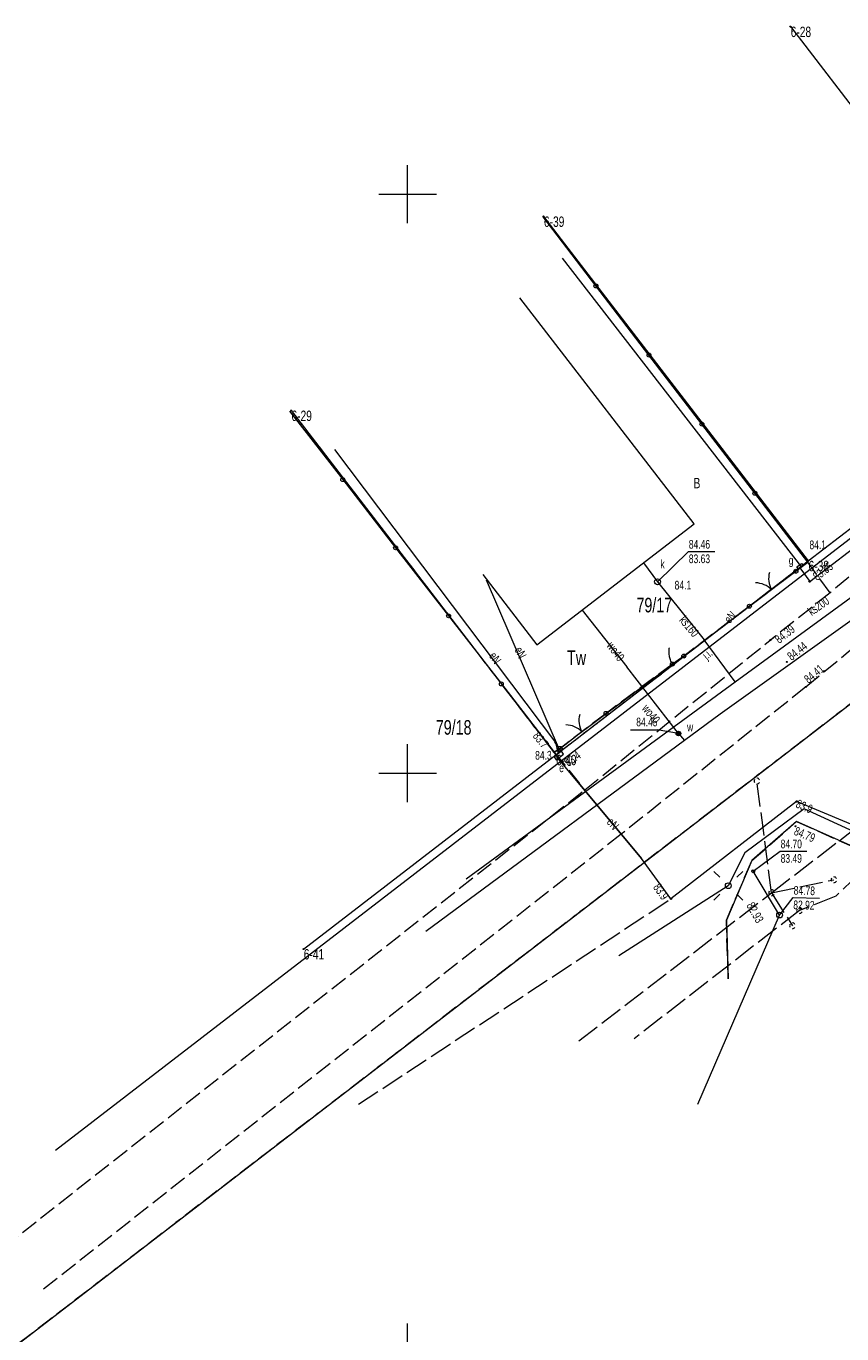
# Model space of a CAD drawing. Header units: metres. Extents: x 7446797 to 7447602, y 5789497 to 5790002.
# Tile 5 of 68: x 7447067 to 7447137, y 5789802 to 5789915. Entities that reach past the tile are written whole.
import ezdxf
from ezdxf.xclip import XClip

# ---------------------------------------------------------------- set-up
doc = ezdxf.new("R2010")
doc.units = ezdxf.units.M
doc.header["$MEASUREMENT"] = 0
doc.header["$XCLIPFRAME"] = 0
for name, pattern in [('2_KTJZ01', [2, 1.5, -0.5]), ('4_SUPE_P_01', [2.5, 2, -0.5]), ('4_SUPK_P_01', [2.5, 2, -0.5]), ('GUK', [2, 1.5, -0.5]), ('GUZ', [1, 0.5, -0.5])]:
    doc.linetypes.add(name, pattern=pattern)
doc.layers.add('700-L Mapa 1_500 dwg', color=7, linetype='Continuous')
for name, color, linetype, lineweight in [('ex_02_DXF_MZ_9_Dzialki7', 9, 'Continuous', 18), ('ex_02_DXF_MZ_9_EGBB_L_07', 9, 'Continuous', 18), ('ex_02_DXF_MZ_9_Kontury3', 9, 'Continuous', 18), ('ex_02_DXF_MZ_9_KTJZ_E_T_07', 9, 'Continuous', 18), ('ex_02_DXF_MZ_9_KTJZ_L_07', 9, 'Continuous', 18), ('ex_02_DXF_MZ_9_KTKR_L_07', 9, 'Continuous', 18), ('ex_02_DXF_MZ_9_KTOK_L_17', 9, 'Continuous', 18), ('ex_02_DXF_MZ_9_KTOK_L_37', 9, 'Continuous', 18), ('ex_02_DXF_MZ_9_KTOK_L_47', 9, 'Continuous', 18), ('ex_02_DXF_MZ_9_Numery_dzialek7', 9, 'Continuous', 18), ('ex_02_DXF_MZ_9_Numery_konturow3', 9, 'Continuous', 18), ('ex_02_DXF_MZ_9_Numery_punktow7', 9, 'Continuous', 18), ('ex_02_DXF_MZ_9_Numery_uzytkow3', 9, 'Continuous', 18), ('ex_02_DXF_MZ_9_Podzial_sekcyjny_krzyze7', 9, 'Continuous', 18), ('ex_02_DXF_MZ_9_Punkty7', 9, 'Continuous', 18), ('ex_02_DXF_MZ_9_RTPW_T_07', 9, 'Continuous', 18), ('ex_02_DXF_MZ_9_RTPW_T_17', 9, 'Continuous', 18), ('ex_02_DXF_MZ_9_SUOE_L_11', 9, 'Continuous', 18), ('ex_02_DXF_MZ_9_SUPE_D_L_31', 9, 'Continuous', 18), ('ex_02_DXF_MZ_9_SUPE_E_T_31', 9, 'Continuous', 18), ('ex_02_DXF_MZ_9_SUPE_L_31', 9, 'Continuous', 18), ('ex_02_DXF_MZ_9_SUPG_L_252', 9, 'Continuous', 18), ('ex_02_DXF_MZ_9_SUPG_L_352', 9, 'Continuous', 18), ('ex_02_DXF_MZ_9_SUPK_D_L_034', 9, 'Continuous', 18), ('ex_02_DXF_MZ_9_SUPK_D_L_434', 9, 'Continuous', 18), ('ex_02_DXF_MZ_9_SUPK_E_T_434', 9, 'Continuous', 18), ('ex_02_DXF_MZ_9_SUPK_L_434', 9, 'Continuous', 18), ('ex_02_DXF_MZ_9_SUPM_T_07', 9, 'Continuous', 18), ('ex_02_DXF_MZ_9_SUPP_L_21', 9, 'Continuous', 18), ('ex_02_DXF_MZ_9_SUPP_L_434', 9, 'Continuous', 18), ('ex_02_DXF_MZ_9_SUPS_T_434', 9, 'Continuous', 18), ('ex_02_DXF_MZ_9_SUPW_D_L_05', 9, 'Continuous', 18), ('ex_02_DXF_MZ_9_SUPW_E_T_05', 9, 'Continuous', 18), ('ex_02_DXF_MZ_9_SUPW_L_05', 9, 'Continuous', 18), ('ex_02_DXF_MZ_9_SUSM_D_T_07', 9, 'Continuous', 18), ('ex_02_DXF_MZ_9_SUSM_D_T_37', 9, 'Continuous', 18), ('ex_02_DXF_MZ_9_SUTE_T_01', 9, 'Continuous', 18), ('ex_02_DXF_MZ_9_SUTG_T_052', 9, 'Continuous', 18), ('ex_02_DXF_MZ_9_SUTK_T_034', 9, 'Continuous', 18), ('ex_02_DXF_MZ_9_SUTW_T_05', 9, 'Continuous', 18), ('ex_02_DXF_MZ_9_SUUE_E_T_27', 9, 'Continuous', 18), ('ex_02_DXF_MZ_9_SUUE_L_37', 9, 'Continuous', 18), ('ex_02_DXF_MZ_9_SUUG_E_T_552', 9, 'Continuous', 18), ('ex_02_DXF_MZ_9_SUUG_L_552', 9, 'Continuous', 18), ('ex_02_DXF_MZ_9_SUUK_D_T_234', 9, 'Continuous', 18), ('ex_02_DXF_MZ_9_SUUK_E_T_934', 9, 'Continuous', 18), ('ex_02_DXF_MZ_9_SUUK_T_234', 9, 'Continuous', 18), ('ex_02_DXF_MZ_9_SUUW_E_T_57', 9, 'Continuous', 18), ('ex_02_DXF_MZ_9_SUUW_T_77', 9, 'Continuous', 18), ('ex_02_DXF_MZ_9_Uzytki3', 9, 'Continuous', 18)]:
    doc.layers.add(name, color=color, linetype=linetype, lineweight=lineweight)
doc.styles.add('STYL_AUTOMATYCZNY_1', font='Arial.ttf', dxfattribs={"width": 0.7})

# ---------------------------------------------------------------- blocks, each defined once
blk = doc.blocks.new('Rysunek_1_9', base_point=(7447200, 5789750, -0.87))
at = {"layer": 'ex_02_DXF_MZ_9_Dzialki7', "color": 9, "linetype": 'Continuous', "lineweight": 18}
for p, q in [((7447133.05, 5789914.46, -0.87), (7447155.9, 5789884.72, -0.87)), ((7447111.74, 5789898.07, -0.87), (7447134.59, 5789868.34, -0.87)), ((7447009.44, 5789756.98, -0.87), (7447184.64, 5789891.69, -0.87)), ((7447134.59, 5789868.34, -0.87), (7447155.9, 5789884.72, -0.87)), ((7447089.94, 5789881.31, -0.87), (7447112.79, 5789851.59, -0.87)), ((7447112.79, 5789851.59, -0.87), (7447134.59, 5789868.34, -0.87)), ((7447091, 5789834.82, -0.87), (7447112.79, 5789851.59, -0.87))]:
    blk.add_line(p, q, dxfattribs=at)
at = {"layer": 'ex_02_DXF_MZ_9_EGBB_L_07', "color": 9, "linetype": 'Continuous', "lineweight": 18}
for p, q in [((7447124.73, 5789871.54, -0.87), (7447109.69, 5789891.04, -0.87)), ((7447111.16, 5789861.08, -0.87), (7447124.73, 5789871.54, -0.87)), ((7447106.5, 5789867.15, -0.87), (7447111.16, 5789861.08, -0.87))]:
    blk.add_line(p, q, dxfattribs=at)
at = {"layer": 'ex_02_DXF_MZ_9_Kontury3', "color": 9, "linetype": 'GUK', "lineweight": 18}
for p, q in [((7447134.59, 5789868.34, -0.87), (7447111.74, 5789898.07, -0.87)), ((7447009.44, 5789756.98, -0.87), (7447184.64, 5789891.69, -0.87)), ((7447089.94, 5789881.31, -0.87), (7447112.79, 5789851.59, -0.87)), ((7447112.79, 5789851.59, -0.87), (7447134.59, 5789868.34, -0.87))]:
    blk.add_line(p, q, dxfattribs=at)
at = {"layer": 'ex_02_DXF_MZ_9_KTJZ_L_07', "color": 9, "linetype": '2_KTJZ01', "lineweight": 18}
for p, q in [((7447175.07, 5789897.55, -0.87), (7447136.49, 5789865.59, -0.87)), ((7447134.38, 5789857.45, -0.87), (7447178.83, 5789894.25, -0.87)), ((7447134.55, 5789868.22, -0.87), (7447133.53, 5789867.44, -0.87)), ((7447136.49, 5789865.59, -0.87), (7447134.55, 5789868.22, -0.87)), ((7447133.53, 5789867.44, -0.87), (7447129.51, 5789864.42, -0.87)), ((7447136.49, 5789865.59, -0.87), (7447131.32, 5789861.5, -0.87)), ((7447129.51, 5789864.42, -0.87), (7447123.84, 5789860.11, -0.87)), ((7447115.29, 5789848.56, -0.87), (7447131.59, 5789861.72, -0.87)), ((7447123.84, 5789860.11, -0.87), (7447122.86, 5789859.42, -0.87)), ((7447122.86, 5789859.42, -0.87), (7447117.13, 5789855.17, -0.87)), ((7447134.38, 5789857.45, -0.87), (7447118.45, 5789844.74, -0.87)), ((7447117.13, 5789855.17, -0.87), (7447113.16, 5789852.15, -0.87)), ((7447113.16, 5789852.15, -0.87), (7447112.66, 5789851.83, -0.87)), ((7447112.66, 5789851.83, -0.87), (7447115.29, 5789848.56, -0.87)), ((7447065.16, 5789809.12, -0.87), (7447115.29, 5789848.56, -0.87)), ((7447129.73, 5789842.47, -0.87), (7447133.57, 5789845.82, -0.87)), ((7447133.57, 5789845.82, -0.87), (7447156.86, 5789835.56, -0.87)), ((7447118.45, 5789844.74, -0.87), (7447068.28, 5789805.23, -0.87)), ((7447127.53, 5789837.31, -0.87), (7447129.73, 5789842.47, -0.87)), ((7447127.68, 5789832.24, -0.87), (7447127.53, 5789837.31, -0.87))]:
    blk.add_line(p, q, dxfattribs=at)
at = {"layer": 'ex_02_DXF_MZ_9_KTKR_L_07', "color": 9, "linetype": 'Continuous', "lineweight": 18}
for p, q in [((7447133.57, 5789845.82, -0.87), (7447129.73, 5789842.47, -0.87)), ((7447156.86, 5789835.56, -0.87), (7447133.57, 5789845.82, -0.87)), ((7447129.73, 5789842.47, -0.87), (7447127.53, 5789837.31, -0.87)), ((7447127.53, 5789837.31, -0.87), (7447127.68, 5789832.24, -0.87))]:
    blk.add_line(p, q, dxfattribs=at)
at = {"layer": 'ex_02_DXF_MZ_9_KTOK_L_17', "color": 9, "linetype": 'Continuous', "lineweight": 18}
for p, q in [((7447132.02, 5789866.31, -0.87), (7447133.53, 5789867.44, -0.87)), ((7447130.82, 5789865.4, -0.87), (7447132.02, 5789866.31, -0.87)), ((7447129.51, 5789864.42, -0.87), (7447131.02, 5789865.55, -0.87)), ((7447115.64, 5789854.04, -0.87), (7447117.13, 5789855.17, -0.87)), ((7447113.16, 5789852.15, -0.87), (7447114.65, 5789853.28, -0.87)), ((7447114.45, 5789853.13, -0.87), (7447115.64, 5789854.04, -0.87))]:
    blk.add_line(p, q, dxfattribs=at)
for centre in [(7447133.53, 5789867.44, -0.87), (7447129.51, 5789864.42, -0.87), (7447117.13, 5789855.17, -0.87), (7447113.16, 5789852.15, -0.87)]:
    blk.add_circle(centre, 0.17, dxfattribs=at)
for centre, start, end in [((7447133.17, 5789866.82, -0.87), 164.8967, 208.971), ((7447130, 5789864.44, -0.87), 44.8599, 88.9343), ((7447116.79, 5789854.56, -0.87), 165.2416, 209.316), ((7447113.64, 5789852.17, -0.87), 45.2049, 89.2793)]:
    blk.add_arc(centre, 2, start, end, dxfattribs=at)
at = {"layer": 'ex_02_DXF_MZ_9_KTOK_L_37', "color": 9, "linetype": 'Continuous', "lineweight": 18}
for p, q in [((7447122.57, 5789860.52, -0.87), (7447122.58, 5789860.61, -0.87)), ((7447122.58, 5789860.43, -0.87), (7447122.57, 5789860.52, -0.87)), ((7447122.58, 5789860.7, -0.87), (7447122.59, 5789860.8, -0.87)), ((7447122.58, 5789860.61, -0.87), (7447122.58, 5789860.7, -0.87)), ((7447122.58, 5789860.35, -0.87), (7447122.58, 5789860.43, -0.87)), ((7447122.59, 5789860.25, -0.87), (7447122.58, 5789860.35, -0.87)), ((7447122.59, 5789860.8, -0.87), (7447122.6, 5789860.83, -0.87)), ((7447122.6, 5789860.15, -0.87), (7447122.59, 5789860.25, -0.87)), ((7447122.62, 5789860.06, -0.87), (7447122.6, 5789860.15, -0.87)), ((7447122.64, 5789859.96, -0.87), (7447122.62, 5789860.06, -0.87)), ((7447123.35, 5789859.76, -0.87), (7447123.84, 5789860.11, -0.87)), ((7447122.67, 5789859.87, -0.87), (7447122.64, 5789859.96, -0.87)), ((7447122.7, 5789859.78, -0.87), (7447122.67, 5789859.87, -0.87)), ((7447122.73, 5789859.68, -0.87), (7447122.7, 5789859.78, -0.87)), ((7447122.77, 5789859.6, -0.87), (7447122.73, 5789859.68, -0.87)), ((7447122.82, 5789859.51, -0.87), (7447122.77, 5789859.6, -0.87)), ((7447122.86, 5789859.42, -0.87), (7447122.82, 5789859.51, -0.87)), ((7447122.86, 5789859.42, -0.87), (7447123.35, 5789859.76, -0.87))]:
    blk.add_line(p, q, dxfattribs=at)
for centre in [(7447123.84, 5789860.11, -0.87), (7447122.86, 5789859.42, -0.87)]:
    blk.add_circle(centre, 0.17, dxfattribs=at)
at = {"layer": 'ex_02_DXF_MZ_9_KTOK_L_47', "color": 9, "linetype": 'Continuous', "lineweight": 18}
for p, q in [((7447116.26, 5789892.07, -0.87), (7447111.69, 5789898.03, -0.87)), ((7447120.84, 5789886.1, -0.87), (7447116.26, 5789892.07, -0.87)), ((7447125.41, 5789880.14, -0.87), (7447120.84, 5789886.1, -0.87)), ((7447089.8, 5789881.27, -0.87), (7447094.4, 5789875.35, -0.87)), ((7447129.99, 5789874.17, -0.87), (7447125.41, 5789880.14, -0.87)), ((7447094.4, 5789875.35, -0.87), (7447098.96, 5789869.47, -0.87)), ((7447134.55, 5789868.22, -0.87), (7447129.99, 5789874.17, -0.87)), ((7447098.96, 5789869.47, -0.87), (7447103.53, 5789863.59, -0.87)), ((7447133.53, 5789867.44, -0.87), (7447134.55, 5789868.22, -0.87)), ((7447103.53, 5789863.59, -0.87), (7447108.09, 5789857.71, -0.87)), ((7447123.84, 5789860.11, -0.87), (7447129.51, 5789864.42, -0.87)), ((7447117.13, 5789855.17, -0.87), (7447122.86, 5789859.42, -0.87)), ((7447108.09, 5789857.71, -0.87), (7447112.66, 5789851.83, -0.87)), ((7447112.66, 5789851.83, -0.87), (7447113.16, 5789852.15, -0.87))]:
    blk.add_line(p, q, dxfattribs=at)
for centre in [(7447116.26, 5789892.07, -0.87), (7447120.84, 5789886.1, -0.87), (7447125.41, 5789880.14, -0.87), (7447094.4, 5789875.35, -0.87), (7447129.99, 5789874.17, -0.87), (7447098.96, 5789869.47, -0.87), (7447103.53, 5789863.59, -0.87), (7447108.09, 5789857.71, -0.87)]:
    blk.add_circle(centre, 0.17, dxfattribs=at)
at = {"layer": 'ex_02_DXF_MZ_9_Podzial_sekcyjny_krzyze7', "color": 9, "linetype": 'Continuous', "lineweight": 18}
for p, q in [((7447100, 5789897.5, -0.87), (7447100, 5789902.5, -0.87)), ((7447097.5, 5789900, -0.87), (7447102.5, 5789900, -0.87)), ((7447100, 5789847.5, -0.87), (7447100, 5789852.5, -0.87)), ((7447097.5, 5789850, -0.87), (7447102.5, 5789850, -0.87)), ((7447100, 5789797.5, -0.87), (7447100, 5789802.5, -0.87))]:
    blk.add_line(p, q, dxfattribs=at)
at = {"layer": 'ex_02_DXF_MZ_9_Punkty7', "color": 9, "linetype": 'Continuous', "lineweight": 18}
for centre in [(7447133.05, 5789914.46, -0.87), (7447111.74, 5789898.07, -0.87), (7447089.94, 5789881.31, -0.87), (7447134.59, 5789868.34, -0.87), (7447112.79, 5789851.59, -0.87), (7447091, 5789834.82, -0.87)]:
    blk.add_circle(centre, 0.045, dxfattribs=at)
at = {"layer": 'ex_02_DXF_MZ_9_RTPW_T_07', "color": 9, "linetype": 'Continuous', "lineweight": 18}
for centre in [(7447134.54, 5789868.32, -0.87), (7447112.85, 5789851.54, -0.87)]:
    blk.add_circle(centre, 0.045, dxfattribs=at)
at = {"layer": 'ex_02_DXF_MZ_9_RTPW_T_17', "color": 9, "linetype": 'Continuous', "lineweight": 18}
for centre in [(7447131.32, 5789861.5, -0.87), (7447132.74, 5789859.61, -0.87), (7447134.38, 5789857.45, -0.87), (7447133.5, 5789845.42, -0.87)]:
    blk.add_circle(centre, 0.045, dxfattribs=at)
at = {"layer": 'ex_02_DXF_MZ_9_SUOE_L_11', "color": 9, "linetype": 'Continuous', "lineweight": 18}
blk.add_line((7447114.46, 5789849.53, -0.87), (7447120.2, 5789842.64, -0.87), dxfattribs=at)
at = {"layer": 'ex_02_DXF_MZ_9_SUPE_D_L_31', "color": 9, "linetype": 'Continuous', "lineweight": 18}
for p, q in [((7447134.25, 5789846.94, -0.87), (7447129.13, 5789843.14, -0.87)), ((7447146.06, 5789841.48, -0.87), (7447134.25, 5789846.94, -0.87)), ((7447129.13, 5789843.14, -0.87), (7447127.69, 5789840.29, -0.87)), ((7447127.69, 5789840.29, -0.87), (7447118.23, 5789834.23, -0.87))]:
    blk.add_line(p, q, dxfattribs=at)
at = {"layer": 'ex_02_DXF_MZ_9_SUPE_L_31', "color": 9, "linetype": 'Continuous', "lineweight": 18}
for p, q in [((7447113.27, 5789851.08, -0.87), (7447156.32, 5789884.25, -0.87)), ((7447093.69, 5789877.96, -0.87), (7447112.77, 5789852.64, -0.87)), ((7447106.78, 5789866.71, -0.87), (7447113.07, 5789852.06, -0.87)), ((7447112.77, 5789852.64, -0.87), (7447113.01, 5789851.69, -0.87)), ((7447069.6, 5789817.45, -0.87), (7447113.27, 5789851.08, -0.87)), ((7447114.46, 5789849.53, -0.87), (7447112.86, 5789851.44, -0.87)), ((7447113.07, 5789852.06, -0.87), (7447113.01, 5789851.69, -0.87)), ((7447113.27, 5789851.08, -0.87), (7447113.02, 5789851.41, -0.87)), ((7447120.2, 5789842.64, -0.87), (7447114.46, 5789849.53, -0.87)), ((7447133.58, 5789847.56, -0.87), (7447122.74, 5789839.16, -0.87)), ((7447144.75, 5789842.9, -0.87), (7447133.58, 5789847.56, -0.87)), ((7447122.74, 5789839.16, -0.87), (7447120.2, 5789842.64, -0.87))]:
    blk.add_line(p, q, dxfattribs=at)
at = {"layer": 'ex_02_DXF_MZ_9_SUPG_L_252', "color": 9, "linetype": 'Continuous', "lineweight": 18}
for p, q in [((7447134.72, 5789866.55, -0.87), (7447170.22, 5789893.85, -0.87)), ((7447133.86, 5789867.73, -0.87), (7447134.72, 5789866.55, -0.87))]:
    blk.add_line(p, q, dxfattribs=at)
at = {"layer": 'ex_02_DXF_MZ_9_SUPG_L_352', "color": 9, "linetype": 'Continuous', "lineweight": 18}
blk.add_line((7447113.33, 5789894.48, -0.87), (7447134, 5789867.8, -0.87), dxfattribs=at)
at = {"layer": 'ex_02_DXF_MZ_9_SUPK_D_L_034', "color": 9, "linetype": 'Continuous', "lineweight": 18}
blk.add_circle((7447129.84, 5789841.54, -0.87), 0.132, dxfattribs=at)
at = {"layer": 'ex_02_DXF_MZ_9_SUPK_D_L_434', "color": 9, "linetype": 'Continuous', "lineweight": 18}
for p, q in [((7447132.12, 5789837.76, -0.87), (7447129.84, 5789841.54, -0.87)), ((7447125.07, 5789821.42, -0.87), (7447132.12, 5789837.76, -0.87))]:
    blk.add_line(p, q, dxfattribs=at)
at = {"layer": 'ex_02_DXF_MZ_9_SUPK_L_434', "color": 9, "linetype": 'Continuous', "lineweight": 18}
for p, q in [((7447128.27, 5789857.89, -0.87), (7447147.59, 5789871.98, -0.87)), ((7447120.37, 5789868.18, -0.87), (7447121.58, 5789866.53, -0.87)), ((7447121.58, 5789866.53, -0.87), (7447125.6, 5789861.51, -0.87)), ((7447128.27, 5789857.89, -0.87), (7447125.6, 5789861.51, -0.87)), ((7447105.04, 5789840.88, -0.87), (7447128.27, 5789857.89, -0.87))]:
    blk.add_line(p, q, dxfattribs=at)
at = {"layer": 'ex_02_DXF_MZ_9_SUPM_T_07', "color": 9, "linetype": 'Continuous', "lineweight": 18}
for start, end in [(149.4064, 210.4809), (30.0857, 90.1805), (269.3333, 330.3412)]:
    blk.add_arc((7447133.84, 5789838.15, -0.87), 0.25, start, end, dxfattribs=at)
at = {"layer": 'ex_02_DXF_MZ_9_SUPP_L_21', "color": 9, "linetype": '4_SUPE_P_01', "lineweight": 18}
for p, q in [((7447144.43, 5789846.59, -0.87), (7447136.98, 5789839.38, -0.87)), ((7447095.76, 5789821.42, -0.87), (7447122.74, 5789839.16, -0.87)), ((7447136.98, 5789839.38, -0.87), (7447133.83, 5789838.15, -0.87)), ((7447133.83, 5789838.15, -0.87), (7447119.56, 5789827.08, -0.87))]:
    blk.add_line(p, q, dxfattribs=at)
at = {"layer": 'ex_02_DXF_MZ_9_SUPP_L_434', "color": 9, "linetype": '4_SUPK_P_01', "lineweight": 18}
for p, q in [((7447131.43, 5789839.68, -0.87), (7447130.16, 5789849.32, -0.87)), ((7447131.43, 5789839.68, -0.87), (7447143.87, 5789849.26, -0.87)), ((7447131.43, 5789839.68, -0.87), (7447136.81, 5789840.8, -0.87)), ((7447114.78, 5789826.89, -0.87), (7447131.43, 5789839.68, -0.87)), ((7447131.43, 5789839.68, -0.87), (7447133.23, 5789836.83, -0.87))]:
    blk.add_line(p, q, dxfattribs=at)
at = {"layer": 'ex_02_DXF_MZ_9_SUPS_T_434', "color": 9, "linetype": 'Continuous', "lineweight": 18}
for centre, start, end in [((7447130.16, 5789849.32, -0.87), 149.4064, 210.4809), ((7447130.16, 5789849.32, -0.87), 30.0857, 90.1805), ((7447130.16, 5789849.32, -0.87), 269.3333, 330.3412), ((7447136.81, 5789840.8, -0.87), 149.4064, 210.4809), ((7447136.81, 5789840.8, -0.87), 30.0857, 90.1805), ((7447131.43, 5789839.68, -0.87), 149.4064, 210.4809), ((7447131.43, 5789839.68, -0.87), 30.0857, 90.1805), ((7447136.81, 5789840.8, -0.87), 269.3333, 330.3412), ((7447131.43, 5789839.68, -0.87), 269.3333, 330.3412), ((7447133.23, 5789836.83, -0.87), 149.4064, 210.4809), ((7447133.23, 5789836.83, -0.87), 30.0857, 90.1805), ((7447133.23, 5789836.83, -0.87), 269.3333, 330.3412)]:
    blk.add_arc(centre, 0.25, start, end, dxfattribs=at)
at = {"layer": 'ex_02_DXF_MZ_9_SUPW_D_L_05', "color": 9, "linetype": 'Continuous', "lineweight": 18}
for p, q in [((7447159.64, 5789878.43, -0.87), (7447126.99, 5789855.1, -0.87)), ((7447126.99, 5789855.1, -0.87), (7447101.58, 5789836.34, -0.87))]:
    blk.add_line(p, q, dxfattribs=at)
at = {"layer": 'ex_02_DXF_MZ_9_SUPW_L_05', "color": 9, "linetype": 'Continuous', "lineweight": 18}
for p, q in [((7447115.07, 5789864.09, -0.87), (7447118.92, 5789859.18, -0.87)), ((7447123.38, 5789853.43, -0.87), (7447118.92, 5789859.18, -0.87)), ((7447123.38, 5789853.43, -0.87), (7447123.9, 5789852.82, -0.87))]:
    blk.add_line(p, q, dxfattribs=at)
at = {"layer": 'ex_02_DXF_MZ_9_SUSM_D_T_07', "color": 9, "linetype": 'Continuous', "lineweight": 18}
for p, q in [((7447126.95, 5789841.03, -0.87), (7447126.45, 5789841.53, -0.87)), ((7447128.43, 5789841.03, -0.87), (7447128.93, 5789841.53, -0.87)), ((7447126.95, 5789839.55, -0.87), (7447126.45, 5789839.05, -0.87)), ((7447128.43, 5789839.55, -0.87), (7447128.93, 5789839.05, -0.87))]:
    blk.add_line(p, q, dxfattribs=at)
at = {"layer": 'ex_02_DXF_MZ_9_SUSM_D_T_37', "color": 9, "linetype": 'Continuous', "lineweight": 18}
blk.add_circle((7447127.69, 5789840.29, -0.87), 0.25, dxfattribs=at)
at = {"layer": 'ex_02_DXF_MZ_9_SUTE_T_01', "color": 9, "linetype": 'Continuous', "lineweight": 18}
for centre in [(7447112.77, 5789852.64, -0.87), (7447113.27, 5789851.08, -0.87), (7447133.58, 5789847.56, -0.87), (7447122.74, 5789839.16, -0.87)]:
    blk.add_circle(centre, 0.0625, dxfattribs=at)
at = {"layer": 'ex_02_DXF_MZ_9_SUTG_T_052', "color": 9, "linetype": 'Continuous', "lineweight": 18}
blk.add_circle((7447134.72, 5789866.55, -0.87), 0.0625, dxfattribs=at)
at = {"layer": 'ex_02_DXF_MZ_9_SUTK_T_034', "color": 9, "linetype": 'Continuous', "lineweight": 18}
for p, q in [((7447121.58, 5789866.53, -0.87), (7447124.25, 5789869.14, -0.87)), ((7447124.25, 5789869.14, -0.87), (7447126.53, 5789869.14, -0.87)), ((7447129.84, 5789841.54, -0.87), (7447132.18, 5789843.27, -0.87)), ((7447132.18, 5789843.27, -0.87), (7447134.46, 5789843.27, -0.87)), ((7447132.12, 5789837.76, -0.87), (7447133.29, 5789839.27, -0.87)), ((7447133.29, 5789839.27, -0.87), (7447135.57, 5789839.21, -0.87))]:
    blk.add_line(p, q, dxfattribs=at)
at = {"layer": 'ex_02_DXF_MZ_9_SUTW_T_05', "color": 9, "linetype": 'Continuous', "lineweight": 18}
for p in [(7447119.24, 5789853.76, -0.87), (7447123.38, 5789853.43, -0.87)]:
    blk.add_line(p, (7447121.54, 5789853.76, -0.87), dxfattribs=at)
blk.add_circle((7447123.38, 5789853.43, -0.87), 0.0625, dxfattribs=at)
at = {"layer": 'ex_02_DXF_MZ_9_SUUE_L_37', "color": 9, "linetype": 'Continuous', "lineweight": 18}
for p, q in [((7447113.28, 5789851.9, -0.87), (7447112.64, 5789851.41, -0.87)), ((7447112.64, 5789851.41, -0.87), (7447112.82, 5789851.17, -0.87)), ((7447112.82, 5789851.17, -0.87), (7447113.46, 5789851.66, -0.87)), ((7447113.46, 5789851.66, -0.87), (7447113.28, 5789851.9, -0.87))]:
    blk.add_line(p, q, dxfattribs=at)
at = {"layer": 'ex_02_DXF_MZ_9_SUUG_L_552', "color": 9, "linetype": 'Continuous', "lineweight": 18}
for p, q in [((7447133.62, 5789867.82, -0.87), (7447134, 5789868.12, -0.87)), ((7447134.14, 5789867.95, -0.87), (7447133.76, 5789867.65, -0.87)), ((7447134, 5789868.12, -0.87), (7447134.14, 5789867.95, -0.87)), ((7447133.76, 5789867.65, -0.87), (7447133.62, 5789867.82, -0.87))]:
    blk.add_line(p, q, dxfattribs=at)
at = {"layer": 'ex_02_DXF_MZ_9_SUUK_D_T_234', "color": 9, "linetype": 'Continuous', "lineweight": 18}
blk.add_circle((7447132.12, 5789837.76, -0.87), 0.25, dxfattribs=at)
at = {"layer": 'ex_02_DXF_MZ_9_SUUK_T_234', "color": 9, "linetype": 'Continuous', "lineweight": 18}
blk.add_circle((7447121.58, 5789866.53, -0.87), 0.25, dxfattribs=at)
at = {"layer": 'ex_02_DXF_MZ_9_SUUW_T_77', "color": 9, "linetype": 'Continuous', "lineweight": 18}
for radius in [0.2, 0.175, 0.15, 0.125, 0.1, 0.075, 0.05, 0.025, 0.00715]:
    blk.add_circle((7447123.38, 5789853.43, -0.87), radius, dxfattribs=at)
at = {"layer": 'ex_02_DXF_MZ_9_Uzytki3', "color": 9, "linetype": 'GUZ', "lineweight": 18}
for p, q in [((7447134.59, 5789868.34, -0.87), (7447111.74, 5789898.07, -0.87)), ((7447009.44, 5789756.98, -0.87), (7447184.64, 5789891.69, -0.87)), ((7447089.94, 5789881.31, -0.87), (7447112.79, 5789851.59, -0.87)), ((7447112.79, 5789851.59, -0.87), (7447134.59, 5789868.34, -0.87))]:
    blk.add_line(p, q, dxfattribs=at)
at = {"layer": 'ex_02_DXF_MZ_9_KTJZ_E_T_07', "color": 9, "linetype": 'Continuous', "lineweight": 18, "insert": (7447125.67, 5789859.97, -0.87), "char_height": 0.75, "attachment_point": 4, "rotation": 40.869, "style": 'STYL_AUTOMATYCZNY_1'}
blk.add_mtext('\\A1;{\\pql;\\fArial|b0|i0|c238|p0;\\W0.700000;j.i.}', dxfattribs=at)
at = {"layer": 'ex_02_DXF_MZ_9_Numery_dzialek7', "color": 9, "linetype": 'Continuous', "lineweight": 18, "char_height": 1.26, "attachment_point": 1, "style": 'STYL_AUTOMATYCZNY_1'}
for s, insert in [('\\A1;{\\pql;\\fArial|b0|i0|c238|p0;\\W0.700000;79/17}', (7447119.76, 5789865.15, -0.87)), ('\\A1;{\\pql;\\fArial|b0|i0|c238|p0;\\W0.700000;79/18}', (7447102.43, 5789854.59, -0.87))]:
    blk.add_mtext(s, dxfattribs=dict(at, insert=insert))
at = {"layer": 'ex_02_DXF_MZ_9_Numery_konturow3', "color": 9, "linetype": 'Continuous', "lineweight": 18, "insert": (7447113.77, 5789859.97, -0.87), "char_height": 1.26, "attachment_point": 4, "style": 'STYL_AUTOMATYCZNY_1'}
blk.add_mtext('\\A1;{\\pql;\\fArial|b0|i0|c238|p0;\\W0.700000;Tw}', dxfattribs=at)
at = {"layer": 'ex_02_DXF_MZ_9_Numery_punktow7', "color": 9, "linetype": 'Continuous', "lineweight": 18, "char_height": 0.9, "attachment_point": 1, "style": 'STYL_AUTOMATYCZNY_1'}
for s, insert in [('\\A1;{\\pql;\\fArial|b0|i0|c238|p0;\\W0.700000;6-28}', (7447133.08, 5789914.46, -0.87)), ('\\A1;{\\pql;\\fArial|b0|i0|c238|p0;\\W0.700000;6-39}', (7447111.77, 5789898.07, -0.87)), ('\\A1;{\\pql;\\fArial|b0|i0|c238|p0;\\W0.700000;6-29}', (7447089.97, 5789881.31, -0.87)), ('\\A1;{\\pql;\\fArial|b0|i0|c238|p0;\\W0.700000;6-38}', (7447134.62, 5789868.34, -0.87)), ('\\A1;{\\pql;\\fArial|b0|i0|c238|p0;\\W0.700000;6-40}', (7447112.82, 5789851.59, -0.87)), ('\\A1;{\\pql;\\fArial|b0|i0|c238|p0;\\W0.700000;6-41}', (7447091.03, 5789834.82, -0.87))]:
    blk.add_mtext(s, dxfattribs=dict(at, insert=insert))
at = {"layer": 'ex_02_DXF_MZ_9_Numery_uzytkow3', "color": 9, "linetype": 'Continuous', "lineweight": 18, "insert": (7447124.69, 5789875.05, -0.87), "char_height": 0.9, "attachment_point": 4, "style": 'STYL_AUTOMATYCZNY_1'}
blk.add_mtext('\\A1;{\\pql;\\fArial|b0|i0|c238|p0;\\W0.700000;B}', dxfattribs=at)
at = {"layer": 'ex_02_DXF_MZ_9_RTPW_T_07', "color": 9, "linetype": 'Continuous', "lineweight": 18, "char_height": 0.75, "style": 'STYL_AUTOMATYCZNY_1'}
for s, insert, attachment_point, rotation in [('\\A1;{\\pql;\\fArial|b0|i0|c238|p0;\\W0.700000;84.1}', (7447134.7, 5789869.33, -0.87), 7, 0.4031), ('\\A1;{\\pql;\\fArial|b0|i0|c238|p0;\\W0.700000;84.1}', (7447123.05, 5789866.61, -0.87), 1, 0.4031), ('\\A1;{\\pql;\\fArial|b0|i0|c238|p0;\\W0.700000;84.3}', (7447111.01, 5789851.54, -0.87), 4, 0.405)]:
    blk.add_mtext(s, dxfattribs=dict(at, insert=insert, attachment_point=attachment_point, rotation=rotation))
at = {"layer": 'ex_02_DXF_MZ_9_RTPW_T_17', "color": 9, "linetype": 'Continuous', "lineweight": 18, "char_height": 0.75, "style": 'STYL_AUTOMATYCZNY_1'}
for s, insert, attachment_point, rotation in [('\\A1;{\\pql;\\fArial|b0|i0|c238|p0;\\W0.700000;84.39}', (7447131.62, 5789861.74, -0.87), 1, 38.3476), ('\\A1;{\\pql;\\fArial|b0|i0|c238|p0;\\W0.700000;84.44}', (7447133.16, 5789859.68, -0.87), 7, 38.3131), ('\\A1;{\\pql;\\fArial|b0|i0|c238|p0;\\W0.700000;84.41}', (7447134.63, 5789857.7, -0.87), 7, 39.6212), ('\\A1;{\\pql;\\fArial|b0|i0|c238|p0;\\W0.700000;84.79}', (7447133.58, 5789845.41, -0.87), 1, 337.5785)]:
    blk.add_mtext(s, dxfattribs=dict(at, insert=insert, attachment_point=attachment_point, rotation=rotation))
at = {"layer": 'ex_02_DXF_MZ_9_SUPE_E_T_31', "color": 9, "linetype": 'Continuous', "lineweight": 18, "char_height": 0.75, "attachment_point": 7, "style": 'STYL_AUTOMATYCZNY_1'}
for insert, rotation in [((7447127.81, 5789862.86, -0.87), 47.1211), ((7447106.98, 5789860.12, -0.87), 304.6952), ((7447109.2, 5789860.67, -0.87), 295.9355), ((7447117.13, 5789845.74, -0.87), 310.9144)]:
    blk.add_mtext('\\A1;{\\pql;\\fArial|b0|i0|c238|p0;\\W0.700000;eN}', dxfattribs=dict(at, insert=insert, rotation=rotation))
at = {"layer": 'ex_02_DXF_MZ_9_SUPK_E_T_434', "color": 9, "linetype": 'Continuous', "lineweight": 18, "char_height": 0.75, "style": 'STYL_AUTOMATYCZNY_1'}
for s, insert, attachment_point, rotation in [('\\A1;{\\pql;\\fArial|b0|i0|c238|p0;\\W0.700000;ks200}', (7447134.68, 5789863.87, -0.87), 4, 35.136), ('\\A1;{\\pql;\\fArial|b0|i0|c238|p0;\\W0.700000;ks160}', (7447123.39, 5789863.18, -0.87), 7, 309.9576)]:
    blk.add_mtext(s, dxfattribs=dict(at, insert=insert, attachment_point=attachment_point, rotation=rotation))
at = {"layer": 'ex_02_DXF_MZ_9_SUPW_E_T_05', "color": 9, "linetype": 'Continuous', "lineweight": 18, "char_height": 0.75, "style": 'STYL_AUTOMATYCZNY_1'}
for insert, attachment_point, rotation in [((7447117.13, 5789860.99, -0.87), 7, 306.8699), ((7447120.47, 5789855.8, -0.87), 4, 308.61)]:
    blk.add_mtext('\\A1;{\\pql;\\fArial|b0|i0|c238|p0;\\W0.700000;wo40}', dxfattribs=dict(at, insert=insert, attachment_point=attachment_point, rotation=rotation))
at = {"layer": 'ex_02_DXF_MZ_9_SUTE_T_01', "color": 9, "linetype": 'Continuous', "lineweight": 18, "char_height": 0.75, "style": 'STYL_AUTOMATYCZNY_1'}
for s, insert, attachment_point, rotation in [('\\A1;{\\pql;\\fArial|b0|i0|c238|p0;\\W0.700000;83.7}', (7447110.75, 5789853.19, -0.87), 7, 308.6598), ('\\A1;{\\pql;\\fArial|b0|i0|c238|p0;\\W0.700000;83.4}', (7447113.44, 5789851.14, -0.87), 1, 36.2538), ('\\A1;{\\pql;\\fArial|b0|i0|c238|p0;\\W0.700000;83.9}', (7447133.45, 5789847.07, -0.87), 7, 336.4253), ('\\A1;{\\pql;\\fArial|b0|i0|c238|p0;\\W0.700000;83.9}', (7447121.15, 5789840.14, -0.87), 7, 305.3112)]:
    blk.add_mtext(s, dxfattribs=dict(at, insert=insert, attachment_point=attachment_point, rotation=rotation))
at = {"layer": 'ex_02_DXF_MZ_9_SUTG_T_052', "color": 9, "linetype": 'Continuous', "lineweight": 18, "insert": (7447135.13, 5789866.88, -0.87), "char_height": 0.75, "attachment_point": 4, "rotation": 37.5608, "style": 'STYL_AUTOMATYCZNY_1'}
blk.add_mtext('\\A1;{\\pql;\\fArial|b0|i0|c238|p0;\\W0.700000;83.35}', dxfattribs=at)
at = {"layer": 'ex_02_DXF_MZ_9_SUTK_T_034', "color": 9, "linetype": 'Continuous', "lineweight": 18, "char_height": 0.75, "attachment_point": 1, "style": 'STYL_AUTOMATYCZNY_1'}
for s, insert in [('\\A1;{\\pql;\\fArial|b0|i0|c238|p0;\\W0.700000;84.46}', (7447124.28, 5789870.14, -0.87)), ('\\A1;{\\pql;\\fArial|b0|i0|c238|p0;\\W0.700000;83.63}', (7447124.28, 5789868.89, -0.87)), ('\\A1;{\\pql;\\fArial|b0|i0|c238|p0;\\W0.700000;84.70}', (7447132.21, 5789844.27, -0.87)), ('\\A1;{\\pql;\\fArial|b0|i0|c238|p0;\\W0.700000;83.49}', (7447132.21, 5789843.02, -0.87))]:
    blk.add_mtext(s, dxfattribs=dict(at, insert=insert))
at = {"layer": 'ex_02_DXF_MZ_9_SUTK_T_034', "color": 9, "linetype": 'Continuous', "lineweight": 18, "char_height": 0.75, "style": 'STYL_AUTOMATYCZNY_1'}
for s, insert, attachment_point, rotation in [('\\A1;{\\pql;\\fArial|b0|i0|c238|p0;\\W0.700000;84.78}', (7447133.35, 5789840.27, -0.87), 1, 358.407), ('\\A1;{\\pql;\\fArial|b0|i0|c238|p0;\\W0.700000;82.93}', (7447129.55, 5789838.77, -0.87), 4, 299.574), ('\\A1;{\\pql;\\fArial|b0|i0|c238|p0;\\W0.700000;82.92}', (7447133.31, 5789839.02, -0.87), 1, 358.407)]:
    blk.add_mtext(s, dxfattribs=dict(at, insert=insert, attachment_point=attachment_point, rotation=rotation))
at = {"layer": 'ex_02_DXF_MZ_9_SUTW_T_05', "color": 9, "linetype": 'Continuous', "lineweight": 18, "insert": (7447119.74, 5789854.04, -0.87), "char_height": 0.75, "attachment_point": 7, "style": 'STYL_AUTOMATYCZNY_1'}
blk.add_mtext('\\A1;{\\pql;\\fArial|b0|i0|c238|p0;\\W0.700000;84.45}', dxfattribs=at)
at = {"layer": 'ex_02_DXF_MZ_9_SUUE_E_T_27', "color": 9, "linetype": 'Continuous', "lineweight": 18, "insert": (7447113.09, 5789850.84, -0.87), "char_height": 0.75, "attachment_point": 1, "style": 'STYL_AUTOMATYCZNY_1'}
blk.add_mtext('\\A1;{\\pql;\\fArial|b0|i0|c238|p0;\\W0.700000;e}', dxfattribs=at)
at = {"layer": 'ex_02_DXF_MZ_9_SUUG_E_T_552', "color": 9, "linetype": 'Continuous', "lineweight": 18, "insert": (7447132.91, 5789868.28, -0.87), "char_height": 0.75, "attachment_point": 4, "style": 'STYL_AUTOMATYCZNY_1'}
blk.add_mtext('\\A1;{\\pql;\\fArial|b0|i0|c238|p0;\\W0.700000;g}', dxfattribs=at)
at = {"layer": 'ex_02_DXF_MZ_9_SUUK_E_T_934', "color": 9, "linetype": 'Continuous', "lineweight": 18, "insert": (7447121.83, 5789867.69, -0.87), "char_height": 0.75, "attachment_point": 7, "style": 'STYL_AUTOMATYCZNY_1'}
blk.add_mtext('\\A1;{\\pql;\\fArial|b0|i0|c238|p0;\\W0.700000;k}', dxfattribs=at)
at = {"layer": 'ex_02_DXF_MZ_9_SUUW_E_T_57', "color": 9, "linetype": 'Continuous', "lineweight": 18, "insert": (7447124.13, 5789853.61, -0.87), "char_height": 0.75, "attachment_point": 7, "style": 'STYL_AUTOMATYCZNY_1'}
blk.add_mtext('\\A1;{\\pql;\\fArial|b0|i0|c238|p0;\\W0.700000;w}', dxfattribs=at)

msp = doc.modelspace()

# ---------------------------------------------------------------- block references
at = {"layer": '700-L Mapa 1_500 dwg', "color": 52, "linetype": 'Continuous', "lineweight": 25}
ref = msp.add_blockref('Rysunek_1_9', (7447200, 5789750, -0.867), dxfattribs=at)
XClip(ref).set_block_clipping_path([(7446797.4999703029, 5789497.4999993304), (7447602.4999703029, 5790002.4999993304)])

doc.saveas('drawing.dxf')
